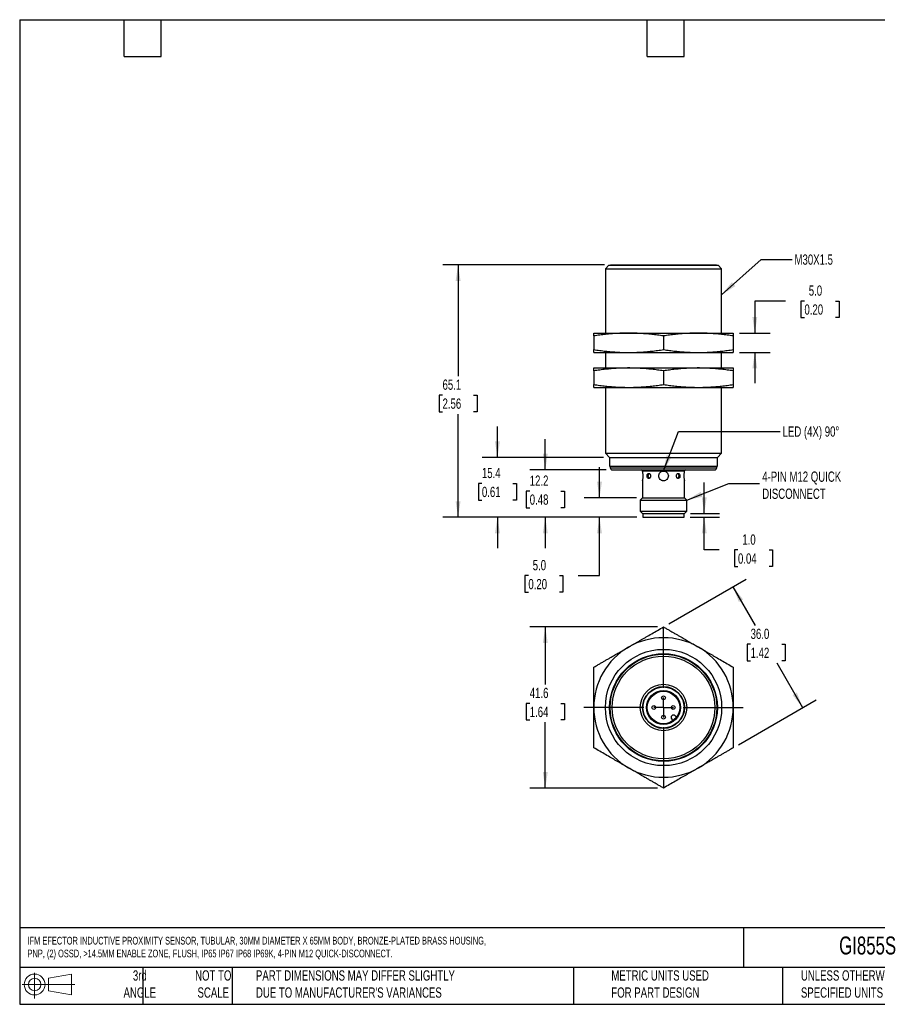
# Model space of a CAD drawing. Header units: millimetres. Extents: x 8 to 341, y 8 to 262.
# Tile 1 of 2: x 8 to 229, y 8 to 262. Entities that reach past the tile are written whole.
import ezdxf

# ---------------------------------------------------------------- set-up
doc = ezdxf.new("R2010")
doc.units = ezdxf.units.MM
doc.header["$LTSCALE"] = 1.25
doc.linetypes.add('CENTERX2', pattern=[20.32, 12.7, -2.54, 2.54, -2.54])
doc.layers.add('CENTER', color=40, linetype='CENTERX2')
doc.layers.add('DIMENSIONS', color=140, linetype='Continuous', lineweight=25)
doc.layers.add('TEXT', color=140, linetype='Continuous', lineweight=25)
doc.styles.add('SLDTEXTSTYLE0', font='TXT', dxfattribs={"width": 0.7})
doc.dimstyles.new('SLDDIMSTYLE0', dxfattribs={"dimtxt": 2.69751, "dimasz": 4.1275, "dimexe": 0, "dimexo": 0.0625, "dimgap": 0.674377, "dimtad": 0, "dimtih": 1, "dimtoh": 1, "dimrnd": 1e-09, "dimzin": 4, "dimdsep": 46, "dimtxsty": 'SLDTEXTSTYLE0', "dimsah": 1, "dimcen": 0.09, "dimadec": 0, "dimazin": 1, "dimtfac": 1, "dimtmove": 0, "dimatfit": 0, "dimfxl": 0, "dimfrac": 2, "dimtolj": 1, "dimtzin": 12, "dimarcsym": 0})
doc.dimstyles.new('SLDDIMSTYLE1', dxfattribs={"dimtxt": 2.69751, "dimasz": 4.1275, "dimexe": 0, "dimexo": 0.0625, "dimgap": 0.674377, "dimtad": 0, "dimtih": 1, "dimtoh": 1, "dimrnd": 1e-09, "dimzin": 12, "dimdsep": 46, "dimtxsty": 'SLDTEXTSTYLE0', "dimsah": 1, "dimcen": 0.09, "dimadec": 0, "dimazin": 3, "dimtfac": 1, "dimtmove": 0, "dimatfit": 0, "dimfxl": 0, "dimfrac": 2, "dimtolj": 1, "dimtzin": 12, "dimarcsym": 0})
doc.dimstyles.new('SLDDIMSTYLE2', dxfattribs={"dimtxt": 2.69751, "dimasz": 4.1275, "dimexe": 0, "dimexo": 0.0625, "dimgap": 0.674377, "dimtad": 0, "dimtih": 1, "dimtoh": 1, "dimrnd": 1e-09, "dimzin": 12, "dimdsep": 46, "dimtxsty": 'SLDTEXTSTYLE0', "dimsah": 1, "dimcen": 0.09, "dimadec": 0, "dimazin": 3, "dimtfac": 1, "dimtofl": 0, "dimtmove": 0, "dimatfit": 3, "dimfxl": 0, "dimfrac": 2, "dimtolj": 1, "dimtzin": 12, "dimarcsym": 0})
doc.dimstyles.new('SLDDIMSTYLE3', dxfattribs={"dimtxt": 0.18, "dimasz": 4.1275, "dimexe": 0, "dimexo": 0.0625, "dimgap": 0, "dimtad": 0, "dimtih": 1, "dimtoh": 1, "dimdec": 0, "dimrnd": 1e-09, "dimzin": 0, "dimdsep": 46, "dimtxsty": 'Standard', "dimsah": 1, "dimcen": 0.09, "dimadec": 0, "dimazin": 0, "dimtfac": 4.1275, "dimtdec": 0, "dimtofl": 0, "dimtmove": 0, "dimatfit": 3, "dimfxl": 0, "dimfrac": 2, "dimtolj": 1, "dimtzin": 0, "dimarcsym": 0})
doc.dimstyles.new('SLDDIMSTYLE4', dxfattribs={"dimtxt": 2.69751, "dimasz": 4.1275, "dimexe": 0, "dimexo": 0.0625, "dimgap": 0.674377, "dimtad": 0, "dimtih": 1, "dimtoh": 1, "dimrnd": 1e-09, "dimzin": 4, "dimdsep": 46, "dimtxsty": 'SLDTEXTSTYLE0', "dimsah": 1, "dimcen": 0.09, "dimadec": 0, "dimazin": 1, "dimtfac": 1, "dimtofl": 0, "dimtmove": 0, "dimatfit": 3, "dimfxl": 0, "dimfrac": 2, "dimtolj": 1, "dimtzin": 12, "dimarcsym": 0})

# ---------------------------------------------------------------- blocks, each defined once
blk = doc.blocks.new('Block11')
at = {"color": 7, "linetype": 'Continuous', "lineweight": 18}
for p, q in [((3.24, 6.64), (3.24, 0)), ((6.85, 5.21), (12.72, 6.29)), ((6.85, 2), (6.85, 5.21)), ((12.72, 6.29), (12.72, 0.91)), ((0, 3.6), (13.59, 3.6)), ((6.85, 2), (12.72, 0.91))]:
    blk.add_line(p, q, dxfattribs=at)
for radius in [2.69, 1.61]:
    blk.add_circle((3.24, 3.6), radius, dxfattribs=at)
blk = doc.blocks.new('Block12')
at = {"color": 7, "linetype": 'Continuous'}
blk.add_blockref('Block11', (0, 0), dxfattribs=at)
blk = doc.blocks.new('_D')
at = {"layer": 'DIMENSIONS'}
for p, q in [((184.56, 134.59), (184.56, 142.53)), ((180.94, 133.59), (188.53, 133.59)), ((181.04, 134.59), (188.53, 134.59)), ((184.56, 125.14), (184.56, 133.59)), ((188.4, 125.14), (184.56, 125.14)), ((193.27, 125.14), (192.36, 125.14)), ((192.36, 125.14), (192.36, 120.85)), ((201.28, 125.14), (202.19, 125.14)), ((202.19, 125.14), (202.19, 120.85)), ((192.36, 120.85), (193.27, 120.85)), ((202.19, 120.85), (201.28, 120.85))]:
    blk.add_line(p, q, dxfattribs=at)
for points in [[(184.56, 134.59), (185.2, 138.72), (183.93, 138.72)], [(184.56, 133.59), (183.93, 129.46), (185.2, 129.46)]]:
    blk.add_solid(points, dxfattribs=at)
at = {"layer": 'DIMENSIONS', "char_height": 2.646, "attachment_point": 1, "style": 'SLDTEXTSTYLE0'}
for s, insert in [('1.0', (194.39, 129.15)), ('0.04', (193.27, 124.26))]:
    blk.add_mtext(s, dxfattribs=dict(at, insert=insert))
blk = doc.blocks.new('_D_1')
at = {"layer": 'DIMENSIONS'}
for p, q in [((157.53, 138.59), (157.53, 146.53)), ((167.07, 138.59), (153.56, 138.59)), ((167.17, 133.59), (153.56, 133.59)), ((157.53, 118.53), (157.53, 133.59)), ((139.19, 118.53), (138.29, 118.53)), ((138.29, 118.53), (138.29, 114.25)), ((147.21, 118.53), (148.11, 118.53)), ((148.11, 118.53), (148.11, 114.25)), ((152.07, 118.53), (157.53, 118.53)), ((138.29, 114.25), (139.19, 114.25)), ((148.11, 114.25), (147.21, 114.25))]:
    blk.add_line(p, q, dxfattribs=at)
for points in [[(157.53, 138.59), (158.17, 142.72), (156.9, 142.72)], [(157.53, 133.59), (156.9, 129.46), (158.17, 129.46)]]:
    blk.add_solid(points, dxfattribs=at)
at = {"layer": 'DIMENSIONS', "char_height": 2.646, "attachment_point": 1, "style": 'SLDTEXTSTYLE0'}
for s, insert in [('5.0', (140.31, 122.55)), ('0.20', (139.19, 117.66))]:
    blk.add_mtext(s, dxfattribs=dict(at, insert=insert))
blk = doc.blocks.new('_D_2')
at = {"layer": 'DIMENSIONS'}
for p, q in [((143.55, 145.82), (143.55, 153.76)), ((159.22, 145.82), (139.58, 145.82)), ((139.54, 140.33), (138.64, 140.33)), ((138.64, 140.33), (138.64, 136.04)), ((147.56, 140.33), (148.47, 140.33)), ((148.47, 140.33), (148.47, 136.04)), ((138.64, 136.04), (139.54, 136.04)), ((148.47, 136.04), (147.56, 136.04)), ((167.17, 133.59), (139.58, 133.59)), ((143.55, 133.59), (143.55, 125.65))]:
    blk.add_line(p, q, dxfattribs=at)
for points in [[(143.55, 145.82), (144.19, 149.95), (142.92, 149.95)], [(143.55, 133.59), (142.92, 129.46), (144.19, 129.46)]]:
    blk.add_solid(points, dxfattribs=at)
at = {"layer": 'DIMENSIONS', "char_height": 2.646, "attachment_point": 1, "style": 'SLDTEXTSTYLE0'}
for s, insert in [('12.2', (139.54, 144.35)), ('0.48', (139.54, 139.46))]:
    blk.add_mtext(s, dxfattribs=dict(at, insert=insert))
blk = doc.blocks.new('_D_3')
at = {"layer": 'DIMENSIONS'}
for p, q in [((131.21, 149.02), (131.21, 156.96)), ((158.57, 149.02), (127.24, 149.02)), ((127.2, 142.31), (126.29, 142.31)), ((126.29, 142.31), (126.29, 138.03)), ((135.22, 142.31), (136.12, 142.31)), ((136.12, 142.31), (136.12, 138.03)), ((126.29, 138.03), (127.2, 138.03)), ((136.12, 138.03), (135.22, 138.03)), ((167.17, 133.59), (127.24, 133.59)), ((131.21, 133.59), (131.21, 125.65))]:
    blk.add_line(p, q, dxfattribs=at)
for points in [[(131.21, 149.02), (131.84, 153.15), (130.57, 153.15)], [(131.21, 133.59), (130.57, 129.46), (131.84, 129.46)]]:
    blk.add_solid(points, dxfattribs=at)
at = {"layer": 'DIMENSIONS', "char_height": 2.646, "attachment_point": 1, "style": 'SLDTEXTSTYLE0'}
for s, insert in [('15.4', (127.2, 146.33)), ('0.61', (127.2, 141.44))]:
    blk.add_mtext(s, dxfattribs=dict(at, insert=insert))
blk = doc.blocks.new('_D_4')
at = {"layer": 'DIMENSIONS'}
for p, q in [((158.81, 198.7), (117.08, 198.7)), ((121.05, 198.7), (121.05, 169.99)), ((117.04, 165.1), (116.14, 165.1)), ((116.14, 165.1), (116.14, 160.81)), ((125.06, 165.1), (125.97, 165.1)), ((125.97, 165.1), (125.97, 160.81)), ((116.14, 160.81), (117.04, 160.81)), ((121.05, 133.59), (121.05, 160.21)), ((125.97, 160.81), (125.06, 160.81)), ((167.17, 133.59), (117.08, 133.59))]:
    blk.add_line(p, q, dxfattribs=at)
for points in [[(121.05, 198.7), (120.42, 194.57), (121.69, 194.57)], [(121.05, 133.59), (121.69, 137.72), (120.42, 137.72)]]:
    blk.add_solid(points, dxfattribs=at)
at = {"layer": 'DIMENSIONS', "char_height": 2.646, "attachment_point": 1, "style": 'SLDTEXTSTYLE0'}
for s, insert in [('65.1', (117.04, 169.11)), ('2.56', (117.04, 164.22))]:
    blk.add_mtext(s, dxfattribs=dict(at, insert=insert))
blk = doc.blocks.new('_D_5')
at = {"layer": 'DIMENSIONS'}
for p, q in [((205.56, 189.36), (197.62, 189.36)), ((197.62, 189.36), (197.62, 181.09)), ((210.42, 189.36), (209.51, 189.36)), ((209.51, 189.36), (209.51, 185.08)), ((218.44, 189.36), (219.34, 189.36)), ((219.34, 189.36), (219.34, 185.08)), ((209.51, 185.08), (210.42, 185.08)), ((219.34, 185.08), (218.44, 185.08)), ((193.64, 181.09), (201.59, 181.09)), ((193.64, 176.09), (201.59, 176.09)), ((197.62, 176.09), (197.62, 168.15))]:
    blk.add_line(p, q, dxfattribs=at)
for points in [[(197.62, 181.09), (198.25, 185.22), (196.98, 185.22)], [(197.62, 176.09), (196.98, 171.96), (198.25, 171.96)]]:
    blk.add_solid(points, dxfattribs=at)
at = {"layer": 'DIMENSIONS', "char_height": 2.646, "attachment_point": 1, "style": 'SLDTEXTSTYLE0'}
for s, insert in [('5.0', (211.54, 193.38)), ('0.20', (210.42, 188.49))]:
    blk.add_mtext(s, dxfattribs=dict(at, insert=insert))
blk = doc.blocks.new('_D_6')
at = {"layer": 'DIMENSIONS'}
for p, q in [((172.47, 105.29), (139.58, 105.29)), ((143.55, 105.29), (143.55, 90.46)), ((139.54, 85.57), (138.64, 85.57)), ((138.64, 85.57), (138.64, 81.28)), ((147.56, 85.57), (148.47, 85.57)), ((148.47, 85.57), (148.47, 81.28)), ((138.64, 81.28), (139.54, 81.28)), ((148.47, 81.28), (147.56, 81.28)), ((143.55, 63.72), (143.55, 80.68)), ((172.47, 63.72), (139.58, 63.72))]:
    blk.add_line(p, q, dxfattribs=at)
for points in [[(143.55, 105.29), (142.92, 101.16), (144.19, 101.16)], [(143.55, 63.72), (144.19, 67.85), (142.92, 67.85)]]:
    blk.add_solid(points, dxfattribs=at)
at = {"layer": 'DIMENSIONS', "char_height": 2.646, "attachment_point": 1, "style": 'SLDTEXTSTYLE0'}
for s, insert in [('41.6', (139.54, 89.58)), ('1.64', (139.54, 84.69))]:
    blk.add_mtext(s, dxfattribs=dict(at, insert=insert))
blk = doc.blocks.new('_D_7')
at = {"layer": 'DIMENSIONS'}
for p, q in [((175.43, 106.08), (195.42, 117.62)), ((191.98, 115.64), (197.71, 105.7)), ((196.53, 100.81), (195.62, 100.81)), ((195.62, 100.81), (195.62, 96.53)), ((204.55, 100.81), (205.45, 100.81)), ((205.45, 100.81), (205.45, 96.53)), ((195.62, 96.53), (196.53, 96.53)), ((205.45, 96.53), (204.55, 96.53)), ((209.98, 84.46), (203.36, 95.92)), ((193.43, 74.91), (213.42, 86.44))]:
    blk.add_line(p, q, dxfattribs=at)
for points in [[(191.98, 115.64), (193.49, 111.75), (194.59, 112.38)], [(209.98, 84.46), (208.46, 88.35), (207.36, 87.72)]]:
    blk.add_solid(points, dxfattribs=at)
at = {"layer": 'DIMENSIONS', "char_height": 2.646, "attachment_point": 1, "style": 'SLDTEXTSTYLE0'}
for s, insert in [('36.0', (196.53, 104.83)), ('1.42', (196.53, 99.94))]:
    blk.add_mtext(s, dxfattribs=dict(at, insert=insert))
blk = doc.blocks.new('SW_CENTERMARKSYMBOL_0')
at = {"layer": 'CENTER', "color": 0}
for p, q in [((0, 5.08), (0, 20.54)), ((-5.08, 0), (-20.54, 0)), ((0, 0), (-2.54, 0)), ((0, 0), (0, 2.54)), ((0, 0), (0, -2.54)), ((0, 0), (2.54, 0)), ((5.08, 0), (20.54, 0)), ((0, -5.08), (0, -20.54))]:
    blk.add_line(p, q, dxfattribs=at)

msp = doc.modelspace()

# ---------------------------------------------------------------- linework, layer by layer
for p, q in [((159.956, 198.588), (159.056, 197.688)), ((159.956, 198.588), (188.156, 198.588)), ((160.396, 198.698), (160.396, 198.588)), ((160.396, 198.698), (187.716, 198.698)), ((187.716, 198.588), (187.716, 198.698)), ((189.056, 197.688), (188.156, 198.588)), ((159.056, 197.688), (159.056, 181.088)), ((159.056, 197.688), (189.056, 197.688)), ((189.056, 181.088), (189.056, 197.688)), ((156.056, 181.088), (165.056, 181.088)), ((156.056, 180.342), (156.056, 176.834)), ((165.056, 181.088), (183.056, 181.088)), ((174.056, 180.342), (174.056, 176.834)), ((183.056, 181.088), (192.056, 181.088)), ((192.056, 180.342), (192.056, 176.834)), ((156.056, 176.088), (165.056, 176.088)), ((159.056, 176.088), (159.056, 172.088)), ((165.056, 176.088), (183.056, 176.088)), ((183.056, 176.088), (192.056, 176.088)), ((189.056, 172.088), (189.056, 176.088)), ((156.056, 172.088), (165.056, 172.088)), ((156.056, 171.342), (156.056, 167.834)), ((165.056, 172.088), (183.056, 172.088)), ((174.056, 171.342), (174.056, 167.834)), ((183.056, 172.088), (192.056, 172.088)), ((192.056, 171.342), (192.056, 167.834)), ((156.056, 167.088), (165.056, 167.088)), ((159.056, 167.088), (159.056, 150.118)), ((165.056, 167.088), (183.056, 167.088)), ((183.056, 167.088), (192.056, 167.088)), ((189.056, 150.118), (189.056, 167.088)), ((159.056, 150.118), (160.156, 149.018)), ((159.056, 150.118), (189.056, 150.118)), ((187.956, 149.018), (189.056, 150.118)), ((160.156, 149.018), (160.156, 146.758)), ((160.156, 149.018), (187.956, 149.018)), ((187.956, 146.758), (187.956, 149.018)), ((160.156, 146.758), (187.956, 146.758)), ((160.306, 146.758), (160.306, 146.318)), ((160.306, 146.318), (187.806, 146.318)), ((160.806, 145.818), (187.306, 145.818)), ((168.656, 145.518), (168.656, 145.472)), ((168.656, 145.518), (179.456, 145.518)), ((179.456, 145.472), (179.456, 145.518)), ((187.806, 146.318), (187.806, 146.758)), ((168.656, 142.988), (168.656, 138.588)), ((179.456, 138.588), (179.456, 142.988)), ((168.656, 138.588), (168.056, 137.988)), ((168.056, 137.988), (168.056, 135.188)), ((168.056, 137.988), (180.056, 137.988)), ((168.656, 138.588), (179.456, 138.588)), ((180.056, 137.988), (179.456, 138.588)), ((180.056, 135.188), (180.056, 137.988)), ((168.056, 135.188), (168.656, 134.588)), ((168.056, 135.188), (180.056, 135.188)), ((179.456, 134.588), (180.056, 135.188)), ((168.656, 134.588), (179.456, 134.588)), ((168.756, 134.588), (168.756, 133.588)), ((168.756, 133.588), (179.356, 133.588)), ((179.356, 133.588), (179.356, 134.588)), ((176.553, 81.159), (176.177, 81.535)), ((177.026, 82.384), (177.402, 82.008))]:
    msp.add_line(p, q)
for centre, radius in [((174.056, 84.505), 15), ((174.056, 84.505), 13.9), ((174.056, 84.505), 13.75), ((174.056, 84.505), 13.25), ((174.056, 84.505), 6), ((174.056, 84.505), 5.4), ((174.056, 84.505), 5.3), ((174.056, 84.505), 4.4), ((174.056, 84.505), 4.175), ((174.056, 87.005), 0.5), ((171.556, 84.505), 0.5), ((176.556, 84.505), 0.5), ((174.056, 82.005), 0.5)]:
    msp.add_circle(centre, radius)
for centre, radius, start, end in [((160.806, 146.318), 0.5, 180, 270), ((168.356, 145.518), 0.3, 0, 90), ((179.756, 145.518), 0.3, 90, 180), ((187.306, 146.318), 0.5, 270, 0), ((174.056, 84.505), 18, 60, 120), ((174.056, 84.505), 18, 120, 180), ((174.056, 84.505), 18, 0, 60), ((174.056, 84.505), 18, 180, 240), ((174.056, 84.505), 18, 300, 0), ((176.601, 81.959), 0.6, 45, 225), ((174.056, 84.505), 18, 240, 300)]:
    msp.add_arc(centre, radius, start, end)
for points, knots in [([(165.056, 181.088), (164.845, 181.088), (164.423, 181.086), (163.787, 181.073), (163.148, 181.053), (162.505, 181.025), (161.859, 180.989), (161.208, 180.945), (160.29, 180.871), (159.089, 180.752), (157.589, 180.57), (156.573, 180.419), (156.056, 180.342)], [0, 0, 0, 0, 0.0699661, 0.1403498, 0.2111591, 0.2824024, 0.3540876, 0.4262225, 0.4988149, 0.6597537, 0.826794, 1, 1, 1, 1]), ([(156.056, 180.342), (156.056, 180.382), (156.056, 180.46), (156.056, 180.567), (156.056, 180.663), (156.056, 180.75), (156.056, 180.826), (156.056, 180.906), (156.056, 180.981), (156.056, 181.043), (156.056, 181.081), (156.056, 181.086), (156.056, 181.088)], [0, 0, 0, 0, 0.0873864, 0.1732296, 0.2575371, 0.3403167, 0.4215766, 0.5013256, 0.6280063, 0.7533172, 0.8773006, 1, 1, 1, 1]), ([(174.056, 180.342), (173.795, 180.382), (173.278, 180.46), (172.509, 180.567), (171.752, 180.663), (171.009, 180.75), (170.278, 180.826), (169.415, 180.906), (168.418, 180.981), (167.288, 181.043), (166.168, 181.081), (165.425, 181.086), (165.056, 181.088)], [0, 0, 0, 0, 0.0873621, 0.1731818, 0.2574664, 0.3402238, 0.4214623, 0.5011905, 0.6279066, 0.7532519, 0.8772685, 1, 1, 1, 1]), ([(183.056, 181.088), (182.845, 181.088), (182.423, 181.086), (181.787, 181.073), (181.148, 181.053), (180.505, 181.025), (179.859, 180.989), (179.208, 180.945), (178.29, 180.871), (177.089, 180.752), (175.589, 180.57), (174.573, 180.419), (174.056, 180.342)], [0, 0, 0, 0, 0.06996615, 0.14034976, 0.21115912, 0.28240239, 0.35408755, 0.42622247, 0.49881485, 0.65975369, 0.82679395, 1, 1, 1, 1]), ([(192.056, 180.342), (191.795, 180.382), (191.278, 180.46), (190.509, 180.567), (189.752, 180.663), (189.009, 180.75), (188.278, 180.826), (187.415, 180.906), (186.418, 180.981), (185.288, 181.043), (184.168, 181.081), (183.425, 181.086), (183.056, 181.088)], [0, 0, 0, 0, 0.0873621, 0.1731818, 0.2574664, 0.3402238, 0.4214623, 0.5011905, 0.6279066, 0.7532519, 0.8772685, 1, 1, 1, 1]), ([(192.056, 181.088), (192.056, 181.088), (192.056, 181.086), (192.056, 181.073), (192.056, 181.053), (192.056, 181.025), (192.056, 180.989), (192.056, 180.945), (192.056, 180.872), (192.056, 180.752), (192.056, 180.57), (192.056, 180.419), (192.056, 180.342)], [0, 0, 0, 0, 0.06994786, 0.14031286, 0.21110328, 0.28232727, 0.35399281, 0.42610775, 0.49867979, 0.65966076, 0.82674603, 1, 1, 1, 1]), ([(156.056, 176.834), (156.317, 176.795), (156.833, 176.716), (157.603, 176.61), (158.359, 176.513), (159.103, 176.427), (159.833, 176.35), (160.697, 176.271), (161.693, 176.195), (162.824, 176.134), (163.944, 176.095), (164.686, 176.091), (165.056, 176.088)], [0, 0, 0, 0, 0.0873621, 0.1731818, 0.2574664, 0.3402238, 0.4214623, 0.5011905, 0.6279066, 0.7532519, 0.8772685, 1, 1, 1, 1]), ([(156.056, 176.088), (156.056, 176.089), (156.056, 176.091), (156.056, 176.103), (156.056, 176.123), (156.056, 176.151), (156.056, 176.188), (156.056, 176.232), (156.056, 176.305), (156.056, 176.424), (156.056, 176.606), (156.056, 176.757), (156.056, 176.834)], [0, 0, 0, 0, 0.0699479, 0.1403129, 0.2111033, 0.2823273, 0.3539928, 0.4261077, 0.4986798, 0.6596608, 0.826746, 1, 1, 1, 1]), ([(165.056, 176.088), (165.266, 176.089), (165.689, 176.091), (166.324, 176.103), (166.964, 176.123), (167.606, 176.151), (168.253, 176.188), (168.903, 176.232), (169.821, 176.305), (171.023, 176.424), (172.523, 176.606), (173.539, 176.757), (174.056, 176.834)], [0, 0, 0, 0, 0.0699661, 0.1403498, 0.2111591, 0.2824024, 0.3540876, 0.4262225, 0.4988149, 0.6597537, 0.826794, 1, 1, 1, 1]), ([(174.056, 176.834), (174.317, 176.795), (174.833, 176.716), (175.603, 176.61), (176.359, 176.513), (177.103, 176.427), (177.833, 176.35), (178.697, 176.271), (179.693, 176.195), (180.824, 176.134), (181.944, 176.095), (182.686, 176.091), (183.056, 176.088)], [0, 0, 0, 0, 0.0873621, 0.1731818, 0.2574664, 0.3402238, 0.4214623, 0.5011905, 0.6279066, 0.7532519, 0.8772685, 1, 1, 1, 1]), ([(183.056, 176.088), (183.266, 176.089), (183.689, 176.091), (184.324, 176.103), (184.964, 176.123), (185.606, 176.151), (186.253, 176.188), (186.903, 176.232), (187.821, 176.305), (189.023, 176.424), (190.523, 176.606), (191.539, 176.757), (192.056, 176.834)], [0, 0, 0, 0, 0.06996615, 0.14034976, 0.21115912, 0.28240239, 0.35408755, 0.42622247, 0.49881485, 0.65975369, 0.82679395, 1, 1, 1, 1]), ([(192.056, 176.834), (192.056, 176.795), (192.056, 176.716), (192.056, 176.61), (192.056, 176.513), (192.056, 176.427), (192.056, 176.35), (192.056, 176.271), (192.056, 176.195), (192.056, 176.134), (192.056, 176.095), (192.056, 176.091), (192.056, 176.088)], [0, 0, 0, 0, 0.0873864, 0.1732296, 0.2575371, 0.3403167, 0.4215766, 0.5013256, 0.6280063, 0.7533172, 0.8773006, 1, 1, 1, 1]), ([(165.056, 172.088), (164.845, 172.088), (164.423, 172.086), (163.787, 172.073), (163.148, 172.053), (162.505, 172.025), (161.859, 171.989), (161.208, 171.945), (160.29, 171.871), (159.089, 171.752), (157.589, 171.57), (156.573, 171.419), (156.056, 171.342)], [0, 0, 0, 0, 0.0699661, 0.1403498, 0.2111591, 0.2824024, 0.3540876, 0.4262225, 0.4988149, 0.6597537, 0.826794, 1, 1, 1, 1]), ([(156.056, 171.342), (156.056, 171.382), (156.056, 171.46), (156.056, 171.567), (156.056, 171.663), (156.056, 171.75), (156.056, 171.826), (156.056, 171.906), (156.056, 171.981), (156.056, 172.043), (156.056, 172.081), (156.056, 172.086), (156.056, 172.088)], [0, 0, 0, 0, 0.0873864, 0.1732296, 0.2575371, 0.3403167, 0.4215766, 0.5013256, 0.6280063, 0.7533172, 0.8773006, 1, 1, 1, 1]), ([(174.056, 171.342), (173.795, 171.382), (173.278, 171.46), (172.509, 171.567), (171.752, 171.663), (171.009, 171.75), (170.278, 171.826), (169.415, 171.906), (168.418, 171.981), (167.288, 172.043), (166.168, 172.081), (165.425, 172.086), (165.056, 172.088)], [0, 0, 0, 0, 0.0873621, 0.1731818, 0.2574664, 0.3402238, 0.4214623, 0.5011905, 0.6279066, 0.7532519, 0.8772685, 1, 1, 1, 1]), ([(183.056, 172.088), (182.845, 172.088), (182.423, 172.086), (181.787, 172.073), (181.148, 172.053), (180.505, 172.025), (179.859, 171.989), (179.208, 171.945), (178.29, 171.871), (177.089, 171.752), (175.589, 171.57), (174.573, 171.419), (174.056, 171.342)], [0, 0, 0, 0, 0.06996615, 0.14034976, 0.21115912, 0.28240239, 0.35408755, 0.42622247, 0.49881485, 0.65975369, 0.82679395, 1, 1, 1, 1]), ([(192.056, 171.342), (191.795, 171.382), (191.278, 171.46), (190.509, 171.567), (189.752, 171.663), (189.009, 171.75), (188.278, 171.826), (187.415, 171.906), (186.418, 171.981), (185.288, 172.043), (184.168, 172.081), (183.425, 172.086), (183.056, 172.088)], [0, 0, 0, 0, 0.0873621, 0.1731818, 0.2574664, 0.3402238, 0.4214623, 0.5011905, 0.6279066, 0.7532519, 0.8772685, 1, 1, 1, 1]), ([(192.056, 172.088), (192.056, 172.088), (192.056, 172.086), (192.056, 172.073), (192.056, 172.053), (192.056, 172.025), (192.056, 171.989), (192.056, 171.945), (192.056, 171.872), (192.056, 171.752), (192.056, 171.57), (192.056, 171.419), (192.056, 171.342)], [0, 0, 0, 0, 0.06994786, 0.14031286, 0.21110328, 0.28232727, 0.35399281, 0.42610775, 0.49867979, 0.65966076, 0.82674603, 1, 1, 1, 1]), ([(156.056, 167.834), (156.317, 167.795), (156.833, 167.716), (157.603, 167.61), (158.359, 167.513), (159.103, 167.427), (159.833, 167.35), (160.697, 167.271), (161.693, 167.195), (162.824, 167.134), (163.944, 167.095), (164.686, 167.091), (165.056, 167.088)], [0, 0, 0, 0, 0.0873621, 0.1731818, 0.2574664, 0.3402238, 0.4214623, 0.5011905, 0.6279066, 0.7532519, 0.8772685, 1, 1, 1, 1]), ([(156.056, 167.088), (156.056, 167.089), (156.056, 167.091), (156.056, 167.103), (156.056, 167.123), (156.056, 167.151), (156.056, 167.188), (156.056, 167.232), (156.056, 167.305), (156.056, 167.424), (156.056, 167.606), (156.056, 167.757), (156.056, 167.834)], [0, 0, 0, 0, 0.0699479, 0.1403129, 0.2111033, 0.2823273, 0.3539928, 0.4261077, 0.4986798, 0.6596608, 0.826746, 1, 1, 1, 1]), ([(165.056, 167.088), (165.266, 167.089), (165.689, 167.091), (166.324, 167.103), (166.964, 167.123), (167.606, 167.151), (168.253, 167.188), (168.903, 167.232), (169.821, 167.305), (171.023, 167.424), (172.523, 167.606), (173.539, 167.757), (174.056, 167.834)], [0, 0, 0, 0, 0.0699661, 0.1403498, 0.2111591, 0.2824024, 0.3540876, 0.4262225, 0.4988149, 0.6597537, 0.826794, 1, 1, 1, 1]), ([(174.056, 167.834), (174.317, 167.795), (174.833, 167.716), (175.603, 167.61), (176.359, 167.513), (177.103, 167.427), (177.833, 167.35), (178.697, 167.271), (179.693, 167.195), (180.824, 167.134), (181.944, 167.095), (182.686, 167.091), (183.056, 167.088)], [0, 0, 0, 0, 0.0873621, 0.1731818, 0.2574664, 0.3402238, 0.4214623, 0.5011905, 0.6279066, 0.7532519, 0.8772685, 1, 1, 1, 1]), ([(183.056, 167.088), (183.266, 167.089), (183.689, 167.091), (184.324, 167.103), (184.964, 167.123), (185.606, 167.151), (186.253, 167.188), (186.903, 167.232), (187.821, 167.305), (189.023, 167.424), (190.523, 167.606), (191.539, 167.757), (192.056, 167.834)], [0, 0, 0, 0, 0.06996615, 0.14034976, 0.21115912, 0.28240239, 0.35408755, 0.42622247, 0.49881485, 0.65975369, 0.82679395, 1, 1, 1, 1]), ([(192.056, 167.834), (192.056, 167.795), (192.056, 167.716), (192.056, 167.61), (192.056, 167.513), (192.056, 167.427), (192.056, 167.35), (192.056, 167.271), (192.056, 167.195), (192.056, 167.134), (192.056, 167.095), (192.056, 167.091), (192.056, 167.088)], [0, 0, 0, 0, 0.0873864, 0.1732296, 0.2575371, 0.3403167, 0.4215766, 0.5013256, 0.6280063, 0.7533172, 0.8773006, 1, 1, 1, 1]), ([(168.656, 142.988), (168.658, 142.997), (168.663, 143.017), (168.701, 143.194), (168.753, 143.488), (168.794, 143.863), (168.808, 144.281), (168.787, 144.699), (168.741, 145.066), (168.691, 145.332), (168.658, 145.477), (168.659, 145.473), (168.66, 145.472)], [0, 0, 0, 0, 0.0851962, 0.1935986, 0.3004613, 0.4049562, 0.5098836, 0.6174417, 0.7256676, 0.8317027, 0.9360848, 1, 1, 1, 1]), ([(169.806, 144.238), (169.806, 144.066), (169.849, 143.898), (169.965, 143.718), (170.013, 143.67), (170.119, 143.605), (170.177, 143.588), (170.299, 143.588), (170.36, 143.605), (170.476, 143.671), (170.531, 143.719), (170.668, 143.899), (170.725, 144.069), (170.725, 144.323), (170.711, 144.409), (170.66, 144.566), (170.623, 144.637), (170.53, 144.759), (170.475, 144.806), (170.359, 144.871), (170.297, 144.888), (170.117, 144.888), (170.004, 144.818), (169.888, 144.638), (169.857, 144.566), (169.816, 144.409), (169.806, 144.324), (169.806, 144.238)], [0, 0, 0, 0, 0.125, 0.125, 0.1875, 0.1875, 0.25, 0.25, 0.3125, 0.3125, 0.375, 0.375, 0.5, 0.5, 0.5625, 0.5625, 0.625, 0.625, 0.6875, 0.6875, 0.75, 0.75, 0.875, 0.875, 0.9375, 0.9375, 1, 1, 1, 1]), ([(170.126, 144.238), (170.131, 144.311), (170.139, 144.457), (170.209, 144.649), (170.298, 144.785), (170.374, 144.825), (170.402, 144.84)], [0, 0, 0, 0, 0.2757623, 0.5514669, 0.82867, 1, 1, 1, 1]), ([(175.306, 144.238), (175.306, 144.404), (175.272, 144.568), (175.147, 144.869), (175.054, 145.008), (174.824, 145.237), (174.685, 145.33), (174.459, 145.424), (174.379, 145.448), (174.219, 145.48), (174.138, 145.488), (173.89, 145.488), (173.727, 145.456), (173.424, 145.329), (173.286, 145.237), (173.056, 145.006), (172.963, 144.867), (172.839, 144.566), (172.806, 144.401), (172.806, 144.074), (172.839, 143.91), (172.964, 143.608), (173.056, 143.47), (173.288, 143.238), (173.425, 143.146), (173.653, 143.052), (173.731, 143.028), (173.892, 142.996), (173.975, 142.988), (174.22, 142.988), (174.385, 143.022), (174.686, 143.146), (174.825, 143.239), (175.054, 143.469), (175.147, 143.607), (175.273, 143.91), (175.306, 144.073), (175.306, 144.238)], [0, 0, 0, 0, 0.0625, 0.0625, 0.125, 0.125, 0.1875, 0.1875, 0.21875, 0.21875, 0.25, 0.25, 0.3125, 0.3125, 0.375, 0.375, 0.4375, 0.4375, 0.5, 0.5, 0.5625, 0.5625, 0.625, 0.625, 0.6875, 0.6875, 0.71875, 0.71875, 0.75, 0.75, 0.8125, 0.8125, 0.875, 0.875, 0.9375, 0.9375, 1, 1, 1, 1]), ([(178.306, 144.238), (178.306, 144.41), (178.263, 144.579), (178.146, 144.758), (178.099, 144.806), (177.993, 144.871), (177.935, 144.888), (177.813, 144.888), (177.752, 144.871), (177.635, 144.806), (177.581, 144.757), (177.443, 144.578), (177.387, 144.408), (177.387, 144.153), (177.4, 144.068), (177.452, 143.911), (177.489, 143.839), (177.582, 143.718), (177.636, 143.67), (177.753, 143.605), (177.814, 143.588), (177.994, 143.588), (178.108, 143.659), (178.224, 143.839), (178.255, 143.911), (178.296, 144.068), (178.306, 144.152), (178.306, 144.238)], [0, 0, 0, 0, 0.125, 0.125, 0.1875, 0.1875, 0.25, 0.25, 0.3125, 0.3125, 0.375, 0.375, 0.5, 0.5, 0.5625, 0.5625, 0.625, 0.625, 0.6875, 0.6875, 0.75, 0.75, 0.875, 0.875, 0.9375, 0.9375, 1, 1, 1, 1]), ([(177.711, 144.846), (177.752, 144.817), (177.838, 144.758), (177.928, 144.593), (177.978, 144.411), (177.983, 144.288), (177.985, 144.238)], [0, 0, 0, 0, 0.2566333, 0.5335855, 0.8115808, 1, 1, 1, 1]), ([(179.452, 145.472), (179.453, 145.476), (179.456, 145.491), (179.428, 145.368), (179.38, 145.121), (179.332, 144.772), (179.305, 144.367), (179.312, 143.942), (179.35, 143.549), (179.401, 143.238), (179.446, 143.029), (179.453, 143.002), (179.456, 142.988)], [0, 0, 0, 0, 0.0417587, 0.1498261, 0.2576404, 0.3629033, 0.4672244, 0.5737147, 0.6821, 0.789171, 0.8945532, 1, 1, 1, 1]), ([(170.401, 143.631), (170.359, 143.659), (170.274, 143.718), (170.183, 143.883), (170.133, 144.066), (170.128, 144.189), (170.126, 144.238)], [0, 0, 0, 0, 0.2566333, 0.5335855, 0.8115808, 1, 1, 1, 1]), ([(177.985, 144.238), (177.981, 144.165), (177.972, 144.02), (177.903, 143.828), (177.814, 143.691), (177.738, 143.652), (177.709, 143.637)], [0, 0, 0, 0, 0.2757623, 0.5514669, 0.82867, 1, 1, 1, 1]), ([(165.056, 100.093), (165.266, 100.215), (165.689, 100.459), (166.324, 100.826), (166.964, 101.195), (167.606, 101.566), (168.253, 101.939), (168.903, 102.315), (169.821, 102.845), (171.023, 103.538), (172.523, 104.405), (173.539, 104.991), (174.056, 105.29)], [0, 0, 0, 0, 0.0699661, 0.1403498, 0.2111591, 0.2824024, 0.3540876, 0.4262225, 0.4988149, 0.6597537, 0.826794, 1, 1, 1, 1]), ([(174.056, 105.29), (174.317, 105.139), (174.833, 104.841), (175.603, 104.396), (176.359, 103.96), (177.103, 103.53), (177.833, 103.109), (178.697, 102.61), (179.693, 102.035), (180.824, 101.382), (181.944, 100.736), (182.686, 100.307), (183.056, 100.093)], [0, 0, 0, 0, 0.0873621, 0.1731818, 0.2574664, 0.3402238, 0.4214623, 0.5011905, 0.6279066, 0.7532519, 0.8772685, 1, 1, 1, 1]), ([(156.056, 94.897), (156.317, 95.048), (156.833, 95.346), (157.603, 95.791), (158.359, 96.227), (159.103, 96.657), (159.833, 97.078), (160.697, 97.577), (161.693, 98.152), (162.824, 98.805), (163.944, 99.451), (164.686, 99.88), (165.056, 100.093)], [0, 0, 0, 0, 0.0873621, 0.1731818, 0.2574664, 0.3402238, 0.4214623, 0.5011905, 0.6279066, 0.7532519, 0.8772685, 1, 1, 1, 1]), ([(183.056, 100.093), (183.266, 99.972), (183.689, 99.728), (184.324, 99.361), (184.964, 98.992), (185.606, 98.621), (186.253, 98.248), (186.903, 97.872), (187.821, 97.342), (189.023, 96.649), (190.523, 95.782), (191.539, 95.196), (192.056, 94.897)], [0, 0, 0, 0, 0.06996615, 0.14034976, 0.21115912, 0.28240239, 0.35408755, 0.42622247, 0.49881485, 0.65975369, 0.82679395, 1, 1, 1, 1]), ([(156.056, 84.505), (156.056, 84.748), (156.056, 85.236), (156.056, 85.969), (156.056, 86.707), (156.056, 87.449), (156.056, 88.196), (156.056, 88.947), (156.056, 90.006), (156.056, 91.394), (156.056, 93.127), (156.056, 94.3), (156.056, 94.897)], [0, 0, 0, 0, 0.0699479, 0.1403129, 0.2111033, 0.2823273, 0.3539928, 0.4261077, 0.4986798, 0.6596608, 0.826746, 1, 1, 1, 1]), ([(192.056, 94.897), (192.056, 94.596), (192.056, 93.999), (192.056, 93.11), (192.056, 92.237), (192.056, 91.378), (192.056, 90.534), (192.056, 89.537), (192.056, 88.387), (192.056, 87.081), (192.056, 85.789), (192.056, 84.931), (192.056, 84.505)], [0, 0, 0, 0, 0.0873864, 0.1732296, 0.2575371, 0.3403167, 0.4215766, 0.5013256, 0.6280063, 0.7533172, 0.8773006, 1, 1, 1, 1]), ([(156.056, 74.113), (156.056, 74.413), (156.056, 75.01), (156.056, 75.897), (156.056, 76.77), (156.056, 77.628), (156.056, 78.47), (156.056, 79.467), (156.056, 80.619), (156.056, 81.926), (156.056, 83.22), (156.056, 84.078), (156.056, 84.505)], [0, 0, 0, 0, 0.0872729, 0.173006, 0.2572067, 0.3398829, 0.4210428, 0.500695, 0.6275409, 0.7530118, 0.8771503, 1, 1, 1, 1]), ([(192.056, 84.505), (192.056, 84.262), (192.056, 83.773), (192.056, 83.039), (192.056, 82.3), (192.056, 81.557), (192.056, 80.81), (192.056, 80.058), (192.056, 78.998), (192.056, 77.612), (192.056, 75.881), (192.056, 74.709), (192.056, 74.113)], [0, 0, 0, 0, 0.0700332, 0.1404851, 0.2113639, 0.2826779, 0.3544351, 0.4266433, 0.4993104, 0.6600946, 0.8269697, 1, 1, 1, 1]), ([(165.056, 68.917), (164.845, 69.038), (164.423, 69.282), (163.787, 69.649), (163.148, 70.018), (162.505, 70.389), (161.859, 70.762), (161.208, 71.138), (160.29, 71.668), (159.089, 72.361), (157.589, 73.228), (156.573, 73.814), (156.056, 74.113)], [0, 0, 0, 0, 0.06996615, 0.14034976, 0.21115912, 0.28240239, 0.35408755, 0.42622247, 0.49881485, 0.65975369, 0.82679395, 1, 1, 1, 1]), ([(192.056, 74.113), (191.795, 73.962), (191.278, 73.664), (190.509, 73.22), (189.752, 72.783), (189.009, 72.353), (188.278, 71.932), (187.415, 71.433), (186.418, 70.858), (185.288, 70.205), (184.168, 69.559), (183.425, 69.13), (183.056, 68.917)], [0, 0, 0, 0, 0.0873621, 0.1731818, 0.2574664, 0.3402238, 0.4214623, 0.5011905, 0.6279066, 0.7532519, 0.8772685, 1, 1, 1, 1]), ([(174.056, 63.72), (173.795, 63.871), (173.278, 64.169), (172.509, 64.614), (171.752, 65.05), (171.009, 65.48), (170.278, 65.901), (169.415, 66.4), (168.418, 66.975), (167.288, 67.628), (166.168, 68.274), (165.425, 68.703), (165.056, 68.917)], [0, 0, 0, 0, 0.0873621, 0.1731818, 0.2574664, 0.3402238, 0.4214623, 0.5011905, 0.6279066, 0.7532519, 0.8772685, 1, 1, 1, 1]), ([(183.056, 68.917), (182.845, 68.795), (182.423, 68.551), (181.787, 68.184), (181.148, 67.815), (180.505, 67.444), (179.859, 67.071), (179.208, 66.695), (178.29, 66.165), (177.089, 65.472), (175.589, 64.605), (174.573, 64.019), (174.056, 63.72)], [0, 0, 0, 0, 0.0699661, 0.1403498, 0.2111591, 0.2824024, 0.3540876, 0.4262225, 0.4988149, 0.6597537, 0.826794, 1, 1, 1, 1])]:
    msp.add_open_spline(points, degree=3, knots=knots)
at = {"layer": 'TEXT'}
for p, q in [((7.937, 261.938), (341.312, 261.938)), ((7.937, 261.938), (7.937, 7.937)), ((34.925, 252.412), (34.925, 261.938)), ((44.45, 252.412), (44.45, 261.938)), ((169.863, 252.412), (169.863, 261.938)), ((179.387, 252.412), (179.387, 261.938)), ((34.925, 252.412), (44.45, 252.412)), ((169.863, 252.412), (179.387, 252.412)), ((341.312, 27.658), (7.937, 27.658)), ((194.699, 27.658), (194.699, 17.462)), ((341.312, 17.462), (7.937, 17.462)), ((39.687, 17.462), (39.687, 7.937)), ((62.765, 17.462), (62.765, 7.937)), ((150.808, 17.462), (150.808, 7.937)), ((204.725, 17.462), (204.725, 7.937)), ((7.937, 7.937), (341.312, 7.937))]:
    msp.add_line(p, q, dxfattribs=at)

# ---------------------------------------------------------------- block references
at = {"layer": 'CENTER'}
msp.add_blockref('SW_CENTERMARKSYMBOL_0', (174.056, 84.505), dxfattribs=at)
at = {"layer": 'TEXT'}
msp.add_blockref('Block12', (8.547, 9.442), dxfattribs=at)

# ---------------------------------------------------------------- texts
at = {"layer": 'DIMENSIONS', "attachment_point": 1, "style": 'SLDTEXTSTYLE0'}
for s, insert, char_height in [('M30X1.5', (207.861, 201.376), 2.6458), ('LED (4X) 90°', (204.788, 157.018), 2.64583), ('4-PIN M12 QUICK^JDISCONNECT', (199.531, 145.382), 2.64583)]:
    msp.add_mtext(s, dxfattribs=dict(at, insert=insert, char_height=char_height))
at = {"layer": 'TEXT', "style": 'SLDTEXTSTYLE0'}
for s, insert, char_height, attachment_point in [('GI855S', (219.377, 25.425), 4.6302, 1), ('IFM EFECTOR INDUCTIVE PROXIMITY SENSOR, TUBULAR, 30MM DIAMETER X 65MM BODY, BRONZE-PLATED BRASS HOUSING, ^JPNP, (2) OSSD, >14.5MM ENABLE ZONE, FLUSH, IP65 IP67 IP68 IP69K, 4-PIN M12 QUICK-DISCONNECT.', (9.957, 25.35), 1.984375, 1), ('3rd^JANGLE', (38.936, 16.705), 2.6458, 2), ('NOT TO^JSCALE', (57.879, 16.705), 2.64583, 2), ("PART DIMENSIONS MAY DIFFER SLIGHTLY ^JDUE TO MANUFACTURER'S VARIANCES", (68.899, 16.705), 2.64583, 1), ('METRIC UNITS USED ^JFOR PART DESIGN', (160.598, 16.705), 2.64583, 1), ('UNLESS OTHERWISE ^JSPECIFIED UNITS ARE:', (209.51, 16.705), 2.64583, 1)]:
    msp.add_mtext(s, dxfattribs=dict(at, insert=insert, char_height=char_height, attachment_point=attachment_point))

# ---------------------------------------------------------------- dimensions: what is measured, and where the dimension line sits
at = {"layer": 'DIMENSIONS'}
for base, p1, p2, angle, dimstyle, picture, middle in [((121.053, 198.698), (168.756, 133.588), (160.396, 198.698), 90, 'SLDDIMSTYLE2', '_D_4', (121.053, 165.1)), ((197.619, 181.088), (192.056, 176.088), (192.056, 181.088), 90, 'SLDDIMSTYLE0', '_D_5', (197.619, 189.364)), ((131.208, 149.018), (168.756, 133.588), (160.156, 149.018), 90, 'SLDDIMSTYLE1', '_D_3', (131.208, 142.313)), ((143.553, 145.818), (168.756, 133.588), (160.806, 145.818), 90, 'SLDDIMSTYLE1', '_D_2', (143.553, 140.332)), ((157.531, 138.588), (168.756, 133.588), (168.656, 138.588), 90, 'SLDDIMSTYLE0', '_D_1', (157.531, 118.534)), ((184.562, 133.588), (179.456, 134.588), (179.356, 133.588), 90, 'SLDDIMSTYLE0', '_D', (184.562, 125.14)), ((209.978, 84.46), (174.056, 105.29), (192.056, 74.113), 300, 'SLDDIMSTYLE4', '_D_7', (200.537, 100.813)), ((143.553, 63.72), (174.056, 105.29), (174.056, 63.72), 90, 'SLDDIMSTYLE2', '_D_6', (143.553, 85.57))]:
    dim = msp.add_linear_dim(base=base, p1=p1, p2=p2, angle=angle, dimstyle=dimstyle, dxfattribs=at)
    dim.commit()
    dim.dimension.update_dxf_attribs({"geometry": picture, "text_midpoint": middle, "dimtype": 160})

# ---------------------------------------------------------------- leaders
for points in [[(189.056, 190.982), (199.289, 200.052), (207.226, 200.052)], [(174.024, 145.518), (177.96, 155.734), (204.127, 155.734)], [(180.056, 137.988), (190.921, 142.286), (198.858, 142.286)]]:
    msp.add_leader(points, dimstyle='SLDDIMSTYLE3', dxfattribs=at)

doc.saveas('drawing.dxf')
